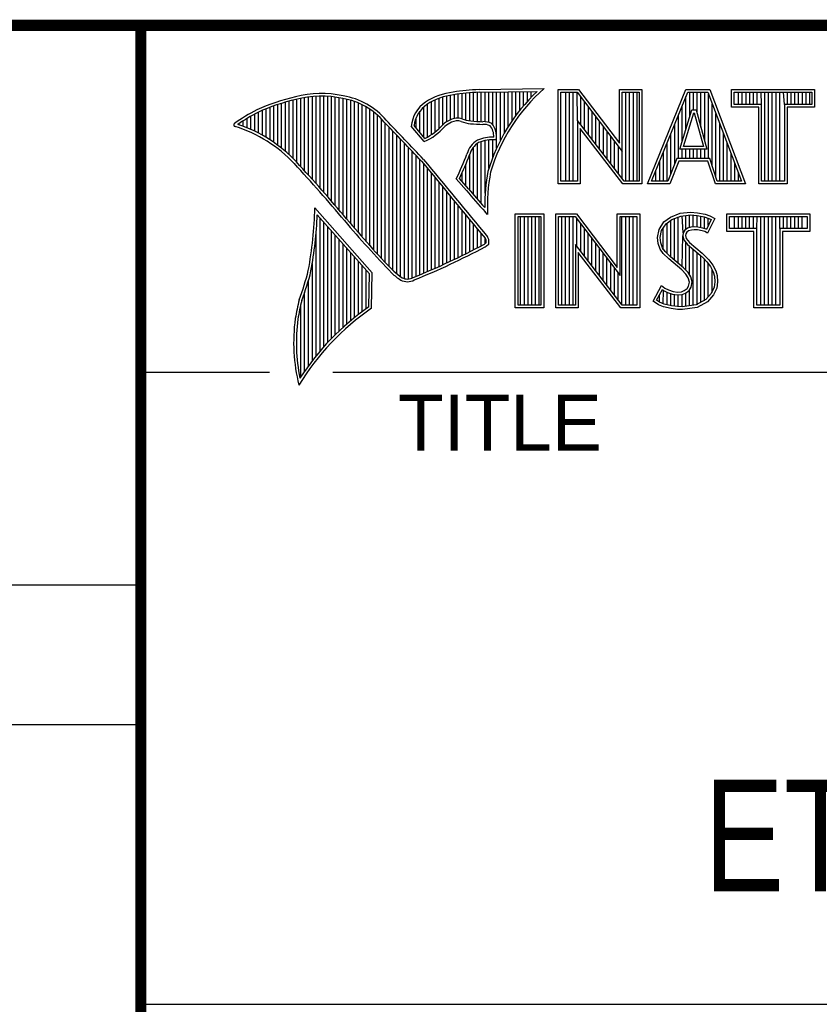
# Model space of a CAD drawing. Header units: inches. Extents: x 0 to 34, y 0 to 22.
# Tile 26 of 38: x 28.2 to 29.6, y 1.3 to 3. Entities that reach past the tile are written whole.
import ezdxf

# ---------------------------------------------------------------- set-up
doc = ezdxf.new("R2010")
doc.units = ezdxf.units.IN
doc.header["$LTSCALE"] = 1.87
doc.header["$MEASUREMENT"] = 0
doc.layers.get('0').update_dxf_attribs({"linetype": 'CONTINUOUS'})
doc.styles.get("Standard").update_dxf_attribs({"font": 'txt', "width": 0.8})

msp = doc.modelspace()

# ---------------------------------------------------------------- linework, layer by layer
at = {"color": 2, "linetype": 'CONTINUOUS'}
for p, q in [((28.3793, 3.0003), (33.5093, 3.0003)), ((28.3793, 3.0003), (28.3793, 1.2503)), ((28.9844, 2.885), (29.1009, 2.8868)), ((28.6659, 2.7474), (28.6659, 2.8695)), ((28.6727, 2.7398), (28.6727, 2.8708)), ((28.6796, 2.7323), (28.6796, 2.8719)), ((28.6865, 2.7247), (28.6865, 2.8727)), ((28.6933, 2.717), (28.6933, 2.8732)), ((28.7002, 2.7092), (28.7002, 2.8734)), ((28.707, 2.7014), (28.707, 2.8733)), ((28.7139, 2.6936), (28.7139, 2.873)), ((28.7208, 2.6856), (28.7208, 2.8724)), ((28.7276, 2.6776), (28.7276, 2.8716)), ((28.7345, 2.6696), (28.7345, 2.8704)), ((28.7414, 2.6615), (28.7414, 2.869)), ((28.913, 2.8153), (28.913, 2.8696)), ((28.9198, 2.8223), (28.9198, 2.8719)), ((28.9267, 2.8275), (28.9267, 2.8737)), ((28.9336, 2.8311), (28.9336, 2.875)), ((28.9404, 2.8335), (28.9404, 2.8759)), ((28.9473, 2.834), (28.9473, 2.8769)), ((28.9542, 2.8327), (28.9542, 2.8778)), ((28.961, 2.8306), (28.961, 2.8785)), ((28.9679, 2.8292), (28.9679, 2.8791)), ((28.9747, 2.8285), (28.9747, 2.8796)), ((28.9816, 2.828), (28.9816, 2.88)), ((28.9845, 2.8802), (29.0882, 2.8817)), ((28.9885, 2.8278), (28.9885, 2.8802)), ((28.9953, 2.8276), (28.9953, 2.8803)), ((29.0022, 2.8263), (29.0022, 2.8804)), ((29.0091, 2.822), (29.0091, 2.8805)), ((29.0159, 2.7805), (29.0159, 2.8806)), ((29.0228, 2.7947), (29.0228, 2.8807)), ((29.0297, 2.8073), (29.0297, 2.8808)), ((29.0365, 2.8188), (29.0365, 2.881)), ((29.0434, 2.8293), (29.0434, 2.8811)), ((29.0502, 2.8389), (29.0502, 2.8812)), ((29.0571, 2.8479), (29.0571, 2.8813)), ((29.064, 2.8562), (29.064, 2.8814)), ((29.0708, 2.8641), (29.0708, 2.8815)), ((29.0777, 2.8714), (29.0777, 2.8816)), ((29.1256, 2.8852), (29.1624, 2.8852)), ((29.1256, 2.7166), (29.1256, 2.8852)), ((29.1305, 2.8804), (29.16, 2.8804)), ((29.1305, 2.7215), (29.1305, 2.8804)), ((29.1395, 2.7215), (29.1395, 2.8804)), ((29.1462, 2.7215), (29.1462, 2.8804)), ((29.1529, 2.7215), (29.1529, 2.8804)), ((29.1604, 2.8299), (29.1596, 2.8804)), ((29.16, 2.8804), (29.2402, 2.7746)), ((29.1624, 2.8852), (29.2354, 2.7891)), ((29.1663, 2.8222), (29.1663, 2.872)), ((29.2354, 2.8852), (29.2754, 2.8852)), ((29.2354, 2.7891), (29.2354, 2.8852)), ((29.2402, 2.8804), (29.2705, 2.8804)), ((29.2402, 2.7746), (29.2402, 2.8804)), ((29.2469, 2.7215), (29.2469, 2.8804)), ((29.2536, 2.7215), (29.2536, 2.8804)), ((29.2603, 2.7215), (29.2603, 2.8804)), ((29.267, 2.7215), (29.267, 2.8804)), ((29.2705, 2.8804), (29.2705, 2.7215)), ((29.2754, 2.8852), (29.2754, 2.7166)), ((29.2853, 2.7167), (29.3541, 2.8851)), ((29.2926, 2.7216), (29.3574, 2.8802)), ((29.3541, 2.8851), (29.3967, 2.8851)), ((29.3543, 2.8139), (29.3543, 2.8725)), ((29.3574, 2.8802), (29.3933, 2.8802)), ((29.361, 2.8356), (29.361, 2.8802)), ((29.3677, 2.8486), (29.3677, 2.8802)), ((29.3744, 2.8428), (29.3744, 2.8802)), ((29.3811, 2.8181), (29.3811, 2.8802)), ((29.3878, 2.7935), (29.3878, 2.8802)), ((29.3933, 2.8802), (29.4535, 2.7216)), ((29.3945, 2.7618), (29.3945, 2.877)), ((29.3967, 2.8851), (29.4606, 2.7167)), ((29.4357, 2.8851), (29.584, 2.8851)), ((29.4357, 2.8537), (29.4357, 2.8851)), ((29.4406, 2.8802), (29.5791, 2.8802)), ((29.4406, 2.8586), (29.4406, 2.8802)), ((29.4482, 2.8586), (29.4482, 2.8802)), ((29.4549, 2.8586), (29.4549, 2.8802)), ((29.4616, 2.8586), (29.4616, 2.8802)), ((29.4684, 2.8586), (29.4684, 2.8802)), ((29.4751, 2.8586), (29.4751, 2.8802)), ((29.4818, 2.8586), (29.4818, 2.8802)), ((29.4892, 2.8586), (29.4885, 2.8802)), ((29.4952, 2.7216), (29.4952, 2.8802)), ((29.5019, 2.7216), (29.5019, 2.8802)), ((29.5086, 2.7216), (29.5086, 2.8802)), ((29.5153, 2.7216), (29.5153, 2.8802)), ((29.522, 2.7216), (29.522, 2.8802)), ((29.5305, 2.8586), (29.5288, 2.8802)), ((29.5355, 2.8586), (29.5355, 2.8802)), ((29.5422, 2.8586), (29.5422, 2.8802)), ((29.5489, 2.8586), (29.5489, 2.8802)), ((29.5556, 2.8586), (29.5556, 2.8802)), ((29.5623, 2.8586), (29.5623, 2.8802)), ((29.569, 2.8586), (29.569, 2.8802)), ((29.5757, 2.8586), (29.5757, 2.8802)), ((29.5791, 2.8802), (29.5791, 2.8586)), ((29.584, 2.8851), (29.584, 2.8537)), ((28.6109, 2.7952), (28.6109, 2.8535)), ((28.6178, 2.7906), (28.6178, 2.856)), ((28.6247, 2.7856), (28.6247, 2.8584)), ((28.6315, 2.7803), (28.6315, 2.8606)), ((28.6384, 2.7747), (28.6384, 2.8626)), ((28.6453, 2.7685), (28.6453, 2.8645)), ((28.6521, 2.762), (28.6521, 2.8662)), ((28.659, 2.7548), (28.659, 2.8679)), ((28.7482, 2.6533), (28.7482, 2.8677)), ((28.7551, 2.6452), (28.7551, 2.8659)), ((28.762, 2.6372), (28.762, 2.8638)), ((28.7688, 2.6293), (28.7688, 2.8611)), ((28.7757, 2.6214), (28.7757, 2.858)), ((28.7826, 2.6137), (28.7826, 2.8543)), ((28.8855, 2.8005), (28.8855, 2.854)), ((28.8924, 2.8003), (28.8924, 2.8594)), ((28.8992, 2.8044), (28.8992, 2.8634)), ((28.9061, 2.8094), (28.9061, 2.8668)), ((29.173, 2.8135), (29.173, 2.8632)), ((29.1798, 2.8048), (29.1798, 2.8543)), ((29.3475, 2.7921), (29.3475, 2.8561)), ((29.4012, 2.7485), (29.4012, 2.8593)), ((29.4843, 2.8537), (29.4357, 2.8537)), ((29.4892, 2.8586), (29.4406, 2.8586)), ((29.4843, 2.7167), (29.4843, 2.8537)), ((29.4892, 2.7216), (29.4892, 2.8586)), ((29.5791, 2.8586), (29.5305, 2.8586)), ((29.5305, 2.8586), (29.5305, 2.7216)), ((29.584, 2.8537), (29.5354, 2.8537)), ((29.5354, 2.8537), (29.5354, 2.7167)), ((28.5766, 2.8137), (28.5766, 2.8374)), ((28.5835, 2.8105), (28.5835, 2.8412)), ((28.5904, 2.8071), (28.5904, 2.8449)), ((28.5972, 2.8034), (28.5972, 2.8479)), ((28.6041, 2.7994), (28.6041, 2.8508)), ((28.7894, 2.606), (28.7894, 2.8501)), ((28.7963, 2.5985), (28.7963, 2.8451)), ((28.8031, 2.591), (28.8031, 2.8394)), ((28.8718, 2.8167), (28.8718, 2.8343)), ((28.8786, 2.8086), (28.8786, 2.8464)), ((29.1865, 2.7961), (29.1865, 2.8455)), ((29.1932, 2.7873), (29.1932, 2.8367)), ((29.3408, 2.7618), (29.3408, 2.8396)), ((29.3434, 2.7787), (29.365, 2.8486)), ((29.35, 2.7836), (29.3686, 2.8438)), ((29.365, 2.8486), (29.3728, 2.8486)), ((29.3686, 2.8438), (29.3691, 2.8438)), ((29.3691, 2.8438), (29.3854, 2.7836)), ((29.3728, 2.8486), (29.3918, 2.7787)), ((29.4079, 2.7286), (29.4079, 2.8416)), ((28.556, 2.8217), (28.556, 2.8246)), ((28.5629, 2.8193), (28.5629, 2.8291)), ((28.5698, 2.8166), (28.5698, 2.8333)), ((28.81, 2.5836), (28.81, 2.8328)), ((28.8169, 2.5762), (28.8169, 2.8253)), ((28.8237, 2.569), (28.8237, 2.8181)), ((28.8865, 2.792), (28.8631, 2.8194)), ((28.8878, 2.7979), (28.8682, 2.8209)), ((29.2438, 2.7215), (29.1604, 2.8299)), ((29.1604, 2.8299), (29.1604, 2.7215)), ((29.1999, 2.7786), (29.1999, 2.8278)), ((29.2066, 2.7699), (29.2066, 2.819)), ((29.3341, 2.752), (29.3341, 2.8232)), ((29.4147, 2.7216), (29.4147, 2.8239)), ((28.8306, 2.5618), (28.8306, 2.8109)), ((28.8375, 2.5556), (28.8375, 2.8037)), ((29.2414, 2.7166), (29.1653, 2.8156)), ((29.1653, 2.8156), (29.1653, 2.7166)), ((29.2133, 2.7612), (29.2133, 2.8101)), ((29.22, 2.7525), (29.22, 2.8013)), ((29.3274, 2.7353), (29.3274, 2.8068)), ((29.4214, 2.7216), (29.4214, 2.8063)), ((28.8443, 2.5505), (28.8443, 2.7965)), ((28.8512, 2.5472), (28.8512, 2.7893)), ((28.8581, 2.5466), (28.8581, 2.782)), ((28.9747, 2.697), (28.9747, 2.7823)), ((28.9816, 2.689), (28.9816, 2.7889)), ((28.9885, 2.6813), (28.9885, 2.7921)), ((28.9953, 2.6998), (28.9953, 2.7939)), ((29.0022, 2.7448), (29.0022, 2.795)), ((29.0091, 2.7642), (29.0091, 2.7954)), ((29.2267, 2.7437), (29.2267, 2.7924)), ((29.2334, 2.735), (29.2334, 2.7836)), ((29.3207, 2.7216), (29.3207, 2.7904)), ((29.3854, 2.7836), (29.35, 2.7836)), ((29.4281, 2.7216), (29.4281, 2.7886)), ((28.8649, 2.5483), (28.8649, 2.7748)), ((28.8718, 2.5513), (28.8718, 2.7675)), ((28.9679, 2.7053), (28.9679, 2.7699)), ((29.2402, 2.7263), (29.2402, 2.7746)), ((29.314, 2.7216), (29.314, 2.774)), ((29.3918, 2.7787), (29.3434, 2.7787)), ((29.3475, 2.7618), (29.3475, 2.7787)), ((29.3543, 2.7618), (29.3543, 2.7787)), ((29.361, 2.7618), (29.361, 2.7787)), ((29.3677, 2.7618), (29.3677, 2.7787)), ((29.3744, 2.7618), (29.3744, 2.7787)), ((29.3811, 2.7618), (29.3811, 2.7787)), ((29.3878, 2.7618), (29.3878, 2.7787)), ((29.4348, 2.7216), (29.4348, 2.7709)), ((28.8786, 2.5541), (28.8786, 2.7602)), ((28.8855, 2.557), (28.8855, 2.7523)), ((28.961, 2.7133), (28.961, 2.7519)), ((29.3073, 2.7216), (29.3073, 2.7575)), ((29.3381, 2.7618), (29.3219, 2.7216)), ((29.3414, 2.7569), (29.3252, 2.7167)), ((29.3968, 2.7618), (29.3381, 2.7618)), ((29.3933, 2.7569), (29.3414, 2.7569)), ((29.4068, 2.7167), (29.3933, 2.7569)), ((29.4103, 2.7216), (29.3968, 2.7618)), ((29.4415, 2.7216), (29.4415, 2.7532)), ((28.8924, 2.5599), (28.8924, 2.744)), ((28.8992, 2.5628), (28.8992, 2.7357)), ((28.9542, 2.7212), (28.9542, 2.7362)), ((29.3006, 2.7216), (29.3006, 2.7411)), ((29.4482, 2.7216), (29.4482, 2.7355)), ((28.9061, 2.5659), (28.9061, 2.7274)), ((28.913, 2.5689), (28.913, 2.7191)), ((28.9198, 2.5721), (28.9198, 2.7107)), ((28.962, 2.7048), (28.9438, 2.7257)), ((28.9657, 2.7079), (28.9496, 2.7264)), ((29.1653, 2.7166), (29.1256, 2.7166)), ((29.1604, 2.7215), (29.1305, 2.7215)), ((29.2754, 2.7166), (29.2414, 2.7166)), ((29.2705, 2.7215), (29.2438, 2.7215)), ((29.3252, 2.7167), (29.2853, 2.7167)), ((29.3219, 2.7216), (29.2926, 2.7216)), ((29.4606, 2.7167), (29.4068, 2.7167)), ((29.4535, 2.7216), (29.4103, 2.7216)), ((29.5354, 2.7167), (29.4843, 2.7167)), ((29.5305, 2.7216), (29.4892, 2.7216)), ((28.9267, 2.5752), (28.9267, 2.7024)), ((28.9336, 2.5784), (28.9336, 2.6941)), ((28.9404, 2.5817), (28.9404, 2.6858)), ((28.9473, 2.585), (28.9473, 2.6775)), ((28.7934, 2.5573), (28.6909, 2.6738)), ((28.7886, 2.5555), (28.6954, 2.6613)), ((28.9542, 2.5884), (28.9542, 2.6692)), ((28.961, 2.5918), (28.961, 2.6609)), ((28.9997, 2.6619), (28.9953, 2.6667)), ((29.0492, 2.6631), (29.1, 2.6631)), ((29.0492, 2.4947), (29.0492, 2.6631)), ((29.0541, 2.6583), (29.0951, 2.6583)), ((29.0541, 2.4996), (29.0541, 2.6583)), ((29.0587, 2.4996), (29.0587, 2.6583)), ((29.0654, 2.4996), (29.0654, 2.6583)), ((29.0721, 2.4996), (29.0721, 2.6583)), ((29.0788, 2.4996), (29.0788, 2.6583)), ((29.0855, 2.4996), (29.0855, 2.6583)), ((29.0922, 2.4996), (29.0922, 2.6583)), ((29.0951, 2.6583), (29.0951, 2.4996)), ((29.1, 2.6631), (29.1, 2.4947)), ((29.1218, 2.6633), (29.1586, 2.6633)), ((29.1218, 2.4947), (29.1218, 2.6633)), ((29.1267, 2.6584), (29.1562, 2.6584)), ((29.1267, 2.4996), (29.1267, 2.6584)), ((29.1325, 2.4996), (29.1325, 2.6584)), ((29.1392, 2.4996), (29.1392, 2.6584)), ((29.1459, 2.4996), (29.1459, 2.6584)), ((29.1526, 2.4996), (29.1526, 2.6584)), ((29.1562, 2.6584), (29.2364, 2.5527)), ((29.1586, 2.6633), (29.2315, 2.5672)), ((29.2315, 2.6633), (29.2716, 2.6633)), ((29.2315, 2.5672), (29.2315, 2.6633)), ((29.2364, 2.6584), (29.2667, 2.6584)), ((29.2364, 2.5527), (29.2364, 2.6584)), ((29.2399, 2.4996), (29.2399, 2.6584)), ((29.2466, 2.4996), (29.2466, 2.6584)), ((29.2533, 2.4996), (29.2533, 2.6584)), ((29.26, 2.4996), (29.26, 2.6584)), ((29.2667, 2.6584), (29.2667, 2.4996)), ((29.2716, 2.6633), (29.2716, 2.4947)), ((29.3269, 2.6572), (29.3437, 2.6639)), ((29.3293, 2.6529), (29.3449, 2.6591)), ((29.3406, 2.5743), (29.3406, 2.6574)), ((29.3437, 2.6639), (29.3623, 2.6659)), ((29.3449, 2.6591), (29.3624, 2.661)), ((29.3491, 2.6288), (29.3473, 2.6594)), ((29.354, 2.635), (29.354, 2.6601)), ((29.3607, 2.6382), (29.3607, 2.6608)), ((29.3623, 2.6659), (29.3747, 2.665)), ((29.3624, 2.661), (29.374, 2.6602)), ((29.3674, 2.6394), (29.3674, 2.6607)), ((29.374, 2.6602), (29.387, 2.6574)), ((29.3741, 2.6393), (29.3741, 2.6602)), ((29.3747, 2.665), (29.3883, 2.6622)), ((29.3808, 2.6381), (29.3808, 2.6588)), ((29.387, 2.6574), (29.3949, 2.6547)), ((29.3883, 2.6622), (29.3967, 2.6593)), ((29.3967, 2.6593), (29.406, 2.6549)), ((29.4272, 2.6631), (29.5755, 2.6631)), ((29.4272, 2.6317), (29.4272, 2.6631)), ((29.432, 2.6583), (29.5706, 2.6583)), ((29.432, 2.6366), (29.432, 2.6583)), ((29.4412, 2.6366), (29.4412, 2.6583)), ((29.4479, 2.6366), (29.4479, 2.6583)), ((29.4547, 2.6366), (29.4547, 2.6583)), ((29.4614, 2.6366), (29.4614, 2.6583)), ((29.4681, 2.6366), (29.4681, 2.6583)), ((29.4748, 2.6366), (29.4748, 2.6583)), ((29.4807, 2.6366), (29.4815, 2.6583)), ((29.4882, 2.4996), (29.4882, 2.6583)), ((29.4949, 2.4996), (29.4949, 2.6583)), ((29.5016, 2.4996), (29.5016, 2.6583)), ((29.5083, 2.4996), (29.5083, 2.6583)), ((29.5151, 2.4996), (29.5151, 2.6583)), ((29.522, 2.6366), (29.5218, 2.6583)), ((29.5285, 2.6366), (29.5285, 2.6583)), ((29.5352, 2.6366), (29.5352, 2.6583)), ((29.5419, 2.6366), (29.5419, 2.6583)), ((29.5486, 2.6366), (29.5486, 2.6583)), ((29.5553, 2.6366), (29.5553, 2.6583)), ((29.562, 2.6366), (29.562, 2.6583)), ((29.5706, 2.6583), (29.5706, 2.6366)), ((29.5755, 2.6631), (29.5755, 2.6317)), ((28.7002, 2.4174), (28.7002, 2.6559)), ((28.707, 2.4253), (28.707, 2.6481)), ((28.7139, 2.4329), (28.7139, 2.6403)), ((28.9679, 2.5953), (28.9679, 2.6526)), ((28.9747, 2.5988), (28.9747, 2.6443)), ((29.1593, 2.6044), (29.1593, 2.6543)), ((29.1661, 2.5957), (29.1661, 2.6454)), ((29.3061, 2.6352), (29.315, 2.6485)), ((29.3107, 2.6333), (29.3186, 2.6451)), ((29.315, 2.6485), (29.3269, 2.6572)), ((29.3186, 2.6451), (29.3293, 2.6529)), ((29.3204, 2.5922), (29.3204, 2.6464)), ((29.3271, 2.5855), (29.3271, 2.6513)), ((29.3338, 2.5799), (29.3338, 2.6547)), ((29.3875, 2.6364), (29.3875, 2.6573)), ((29.3994, 2.6526), (29.3907, 2.6353)), ((29.406, 2.6549), (29.3927, 2.6283)), ((29.3942, 2.6423), (29.3942, 2.655)), ((29.3949, 2.6547), (29.3994, 2.6526)), ((28.6933, 2.4092), (28.6933, 2.6277)), ((28.7208, 2.4401), (28.7208, 2.6325)), ((28.7276, 2.447), (28.7276, 2.6247)), ((28.9816, 2.6024), (28.9816, 2.636)), ((28.9885, 2.606), (28.9885, 2.6277)), ((29.1728, 2.587), (29.1728, 2.6366)), ((29.1795, 2.5783), (29.1795, 2.6277)), ((29.3032, 2.6208), (29.3061, 2.6352)), ((29.3081, 2.6205), (29.3107, 2.6333)), ((29.3137, 2.5989), (29.3137, 2.6378)), ((29.3473, 2.5687), (29.3486, 2.6239)), ((29.3491, 2.6288), (29.3486, 2.6239)), ((29.3486, 2.6239), (29.3502, 2.6168)), ((29.3523, 2.6337), (29.3491, 2.6288)), ((29.3569, 2.6371), (29.3523, 2.6337)), ((29.3539, 2.6271), (29.3536, 2.6242)), ((29.3536, 2.6242), (29.3547, 2.619)), ((29.3559, 2.6303), (29.3539, 2.6271)), ((29.3591, 2.6326), (29.3559, 2.6303)), ((29.363, 2.6389), (29.3569, 2.6371)), ((29.364, 2.6341), (29.3591, 2.6326)), ((29.3691, 2.6395), (29.363, 2.6389)), ((29.3692, 2.6347), (29.364, 2.6341)), ((29.3753, 2.6392), (29.3691, 2.6395)), ((29.3747, 2.6344), (29.3692, 2.6347)), ((29.3834, 2.6326), (29.3747, 2.6344)), ((29.3846, 2.6374), (29.3753, 2.6392)), ((29.388, 2.6312), (29.3834, 2.6326)), ((29.3901, 2.6357), (29.3846, 2.6374)), ((29.3927, 2.6283), (29.388, 2.6312)), ((29.3907, 2.6353), (29.3901, 2.6357)), ((29.4758, 2.6317), (29.4272, 2.6317)), ((29.4807, 2.6366), (29.432, 2.6366)), ((29.4758, 2.4947), (29.4758, 2.6317)), ((29.4807, 2.4996), (29.4807, 2.6366)), ((29.5706, 2.6366), (29.522, 2.6366)), ((29.522, 2.6366), (29.522, 2.4996)), ((29.5755, 2.6317), (29.5268, 2.6317)), ((29.5268, 2.6317), (29.5268, 2.4947)), ((28.7345, 2.4537), (28.7345, 2.6169)), ((28.7414, 2.46), (28.7414, 2.6091)), ((28.9953, 2.6099), (28.9953, 2.6194)), ((29.24, 2.4996), (29.1566, 2.608)), ((29.1566, 2.608), (29.1566, 2.4996)), ((29.1862, 2.5695), (29.1862, 2.6189)), ((29.1929, 2.5608), (29.1929, 2.6101)), ((29.3043, 2.6098), (29.3032, 2.6208)), ((29.3081, 2.5999), (29.3043, 2.6098)), ((29.3091, 2.6109), (29.3081, 2.6205)), ((29.3124, 2.6022), (29.3091, 2.6109)), ((29.3502, 2.6168), (29.3573, 2.608)), ((29.354, 2.5624), (29.354, 2.6122)), ((29.3547, 2.619), (29.3608, 2.6115)), ((29.3573, 2.608), (29.3798, 2.5894)), ((29.3607, 2.5541), (29.3607, 2.6052)), ((29.3608, 2.6115), (29.3831, 2.593)), ((28.7482, 2.4662), (28.7482, 2.6013)), ((28.7551, 2.472), (28.7551, 2.5935)), ((29.2376, 2.4947), (29.1615, 2.5937)), ((29.1615, 2.5937), (29.1615, 2.4947)), ((29.1996, 2.5521), (29.1996, 2.6012)), ((29.2063, 2.5434), (29.2063, 2.5924)), ((29.3133, 2.5924), (29.3081, 2.5999)), ((29.3171, 2.5955), (29.3124, 2.6022)), ((29.3234, 2.5823), (29.3133, 2.5924)), ((29.3211, 2.5915), (29.3171, 2.5955)), ((29.3267, 2.5859), (29.3211, 2.5915)), ((29.3674, 2.4994), (29.3674, 2.5997)), ((29.3741, 2.5003), (29.3741, 2.5941)), ((29.3798, 2.5894), (29.3857, 2.5835)), ((29.3808, 2.5048), (29.3808, 2.5884)), ((29.3831, 2.593), (29.3892, 2.5869)), ((28.6865, 2.4005), (28.6865, 2.5745)), ((28.762, 2.4777), (28.762, 2.5857)), ((28.7688, 2.4831), (28.7688, 2.5779)), ((28.7757, 2.4884), (28.7757, 2.5701)), ((29.213, 2.5346), (29.213, 2.5835)), ((29.2197, 2.5259), (29.2197, 2.5747)), ((29.3466, 2.5629), (29.3234, 2.5823)), ((29.3499, 2.5665), (29.3267, 2.5859)), ((29.3857, 2.5835), (29.3916, 2.5773)), ((29.3875, 2.5074), (29.3875, 2.5816)), ((29.3892, 2.5869), (29.3953, 2.5805)), ((29.3916, 2.5773), (29.3981, 2.5689)), ((29.3942, 2.5148), (29.3942, 2.5739)), ((29.3953, 2.5805), (29.4022, 2.5715)), ((29.4022, 2.5715), (29.4074, 2.5611)), ((28.7826, 2.4934), (28.7826, 2.5623)), ((28.7875, 2.4969), (28.7886, 2.5555)), ((28.7923, 2.4943), (28.7934, 2.5573)), ((29.2265, 2.5172), (29.2265, 2.5658)), ((29.2332, 2.5085), (29.2332, 2.557)), ((29.3542, 2.5553), (29.3466, 2.5629)), ((29.358, 2.5584), (29.3499, 2.5665)), ((29.3585, 2.5484), (29.3542, 2.5553)), ((29.363, 2.5504), (29.358, 2.5584)), ((29.3981, 2.5689), (29.4029, 2.5593)), ((29.401, 2.5222), (29.401, 2.5632)), ((29.4029, 2.5593), (29.4052, 2.5518)), ((29.4052, 2.5518), (29.406, 2.5416)), ((29.4074, 2.5611), (29.4101, 2.5527)), ((29.4101, 2.5527), (29.4109, 2.5414)), ((28.6796, 2.3913), (28.6796, 2.5443)), ((29.2954, 2.507), (29.3104, 2.5348)), ((29.3104, 2.5348), (29.3168, 2.5301)), ((29.3605, 2.5411), (29.3585, 2.5484)), ((29.3591, 2.5339), (29.3605, 2.5411)), ((29.3655, 2.5413), (29.363, 2.5504)), ((29.3637, 2.5321), (29.3655, 2.5413)), ((29.406, 2.5416), (29.4045, 2.5318)), ((29.4109, 2.5414), (29.4092, 2.5304)), ((28.6727, 2.3817), (28.6727, 2.5223)), ((29.3018, 2.5086), (29.3121, 2.5275)), ((29.307, 2.505), (29.307, 2.5182)), ((29.3121, 2.5275), (29.3142, 2.526)), ((29.3137, 2.5019), (29.3142, 2.526)), ((29.3142, 2.526), (29.3213, 2.5224)), ((29.3168, 2.5301), (29.3232, 2.527)), ((29.3204, 2.5005), (29.3204, 2.5227)), ((29.3213, 2.5224), (29.3305, 2.5193)), ((29.3232, 2.527), (29.3316, 2.5241)), ((29.3271, 2.499), (29.3271, 2.5204)), ((29.3305, 2.5193), (29.339, 2.5183)), ((29.3316, 2.5241), (29.3391, 2.5232)), ((29.3338, 2.498), (29.3338, 2.5189)), ((29.339, 2.5183), (29.3472, 2.519)), ((29.3391, 2.5232), (29.346, 2.5238)), ((29.3406, 2.497), (29.3406, 2.5181)), ((29.346, 2.5238), (29.3513, 2.5258)), ((29.3472, 2.519), (29.3536, 2.5215)), ((29.3473, 2.4968), (29.3473, 2.519)), ((29.3513, 2.5258), (29.3562, 2.5293)), ((29.3536, 2.5215), (29.3598, 2.5258)), ((29.354, 2.4977), (29.354, 2.5216)), ((29.3562, 2.5293), (29.3591, 2.5339)), ((29.3598, 2.5258), (29.3637, 2.5321)), ((29.3607, 2.4985), (29.3607, 2.5265)), ((29.3995, 2.5207), (29.3896, 2.5097)), ((29.4037, 2.518), (29.3927, 2.5058)), ((29.4045, 2.5318), (29.3995, 2.5207)), ((29.4092, 2.5304), (29.4037, 2.518)), ((28.6659, 2.3715), (28.6659, 2.501)), ((29.0951, 2.4996), (29.0541, 2.4996)), ((29.1566, 2.4996), (29.1267, 2.4996)), ((29.2667, 2.4996), (29.24, 2.4996)), ((29.3049, 2.5006), (29.2954, 2.507)), ((29.3072, 2.5049), (29.3018, 2.5086)), ((29.3142, 2.4968), (29.3049, 2.5006)), ((29.3156, 2.5015), (29.3072, 2.5049)), ((29.3287, 2.4988), (29.3156, 2.5015)), ((29.3726, 2.5001), (29.3475, 2.4968)), ((29.3896, 2.5097), (29.3726, 2.5001)), ((29.3927, 2.5058), (29.3741, 2.4954)), ((29.522, 2.4996), (29.4807, 2.4996)), ((29.1, 2.4947), (29.0492, 2.4947)), ((29.1615, 2.4947), (29.1218, 2.4947)), ((29.2716, 2.4947), (29.2376, 2.4947)), ((29.3278, 2.4939), (29.3142, 2.4968)), ((29.3394, 2.4922), (29.3278, 2.4939)), ((29.3398, 2.4971), (29.3287, 2.4988)), ((29.3478, 2.4919), (29.3394, 2.4922)), ((29.3475, 2.4968), (29.3398, 2.4971)), ((29.3741, 2.4954), (29.3478, 2.4919)), ((29.5268, 2.4947), (29.4758, 2.4947)), ((28.38, 2.38), (28.61, 2.38)), ((28.7231, 2.38), (33.5, 2.38)), ((25.58, 2), (28.38, 2)), ((25.58, 1.75), (28.38, 1.75)), ((28.3793, 1.2503), (33.5093, 1.2503))]:
    msp.add_line(p, q, dxfattribs=at)
at = {"color": 7, "linetype": 'CONTINUOUS', "const_width": 0.02}
for points in [[(25.58, 3), (33.5, 3)], [(28.38, 3), (28.38, 0.5)]]:
    msp.add_lwpolyline(points, dxfattribs=at)
at = {"color": 2, "linetype": 'CONTINUOUS'}
for centre, radius, start, end in [((29.3103, 2.6468), 0.3185, 131.1194, 163.4134), ((28.7308, 2.5386), 0.3417, 102.6162, 114.8514), ((28.7025, 2.6998), 0.1784, 77.2812, 105.0674), ((28.7025, 2.6998), 0.1736, 77.2325, 105.1014), ((28.7213, 2.7479), 0.1227, 40.1648, 80.8423), ((28.7213, 2.7479), 0.1276, 40.2336, 80.7738), ((28.9506, 2.7677), 0.1134, 96.3007, 123.1683), ((28.9506, 2.7677), 0.1086, 96.2448, 123.1265), ((29.0012, 2.475), 0.4104, 92.3477, 98.8369), ((29.0012, 2.475), 0.4056, 92.3565, 98.8522), ((29.3103, 2.6468), 0.3233, 133.4016, 163.4573), ((28.7308, 2.5386), 0.3369, 102.5985, 114.8293), ((28.9233, 2.8131), 0.0605, 125.0326, 174.0473), ((28.9233, 2.8131), 0.0556, 125.1127, 171.9558), ((28.7753, 2.4938), 0.4018, 117.9346, 124.569), ((28.7753, 2.4938), 0.3969, 117.9533, 124.0367), ((28.9458, 2.807), 0.0271, 72.6167, 117.3893), ((28.5489, 2.822), 0.00299, 121.3524, 265.803), ((28.4751, 2.5845), 0.2458, 43.1667, 72.5704), ((28.4751, 2.5845), 0.2507, 43.1667, 71.8499), ((21.1581, -4.5074), 10.6031, 43.24659, 43.76754), ((21.1581, -4.5074), 10.6079, 43.24574, 43.76673), ((28.8427, 2.8903), 0.1076, 293.9922, 318.4433), ((28.8427, 2.8903), 0.1028, 295.9955, 318.5906), ((28.9521, 2.7868), 0.048, 112.9192, 132.2696), ((28.9521, 2.7868), 0.0432, 112.6635, 131.9293), ((28.9458, 2.807), 0.0222, 72.9386, 117.864), ((28.9776, 2.8958), 0.0722, 249.5553, 263.1674), ((28.9776, 2.8958), 0.0673, 249.4421, 263.134), ((28.9951, 3.0772), 0.2544, 264.112, 269.1019), ((28.9951, 3.0772), 0.2495, 264.1212, 269.0704), ((28.9924, 2.7937), 0.0341, 64.4657, 92.2507), ((28.9924, 2.7937), 0.0292, 66.3199, 92.502), ((28.9831, 2.8025), 0.0276, 355.2993, 40.45), ((28.9831, 2.8025), 0.0325, 347.1186, 42.4046), ((29.0102, 2.7231), 0.0771, 89.6555, 111.8728), ((29.0054, 2.7573), 0.0444, 122.696, 163.5009), ((29.0054, 2.7573), 0.0396, 123.3504, 163.7172), ((29.0102, 2.7231), 0.0723, 86.3771, 111.5055), ((28.547, 2.9226), 0.443, 333.6071, 339.8417), ((28.547, 2.9226), 0.4478, 334.0205, 339.8621), ((26.652, 0.9006), 2.7324, 39.9155, 42.7665), ((129.7875, 86.0025), 130.8121, 219.521915, 219.600266), ((129.7875, 86.0025), 130.8073, 219.521847, 219.600368), ((29.3273, 2.6768), 0.3327, 169.238, 180.3751), ((29.3273, 2.6768), 0.3279, 169.2806, 182.6074), ((29.5269, 3.164), 0.728, 219.1094, 223.0893), ((29.5269, 3.164), 0.7231, 219.1028, 222.5928), ((28.0416, 2.6849), 0.6494, 349.0855, 359.0208), ((28.0416, 2.6849), 0.6542, 349.0755, 357.9397), ((30.1411, 3.8249), 1.8249, 220.0426, 224.0118), ((30.1411, 3.8249), 1.8201, 220.0428, 224.0077), ((28.9714, 2.6031), 0.0338, 24.6833, 34.3208), ((28.389, 3.7322), 1.2758, 291.9868, 298.2489), ((28.9805, 2.6304), 0.0253, 299.2554, 311.2666), ((28.9805, 2.6304), 0.0301, 299.1713, 314.8064), ((28.9714, 2.6031), 0.0289, 26.3669, 33.8971), ((28.9692, 2.6145), 0.0281, 353.6896, 3.0529), ((28.9692, 2.6145), 0.033, 350.4808, 4.7809), ((28.389, 3.7322), 1.2806, 291.9989, 298.2507), ((28.2599, 2.6636), 0.4315, 339.0707, 346.3663), ((28.2599, 2.6636), 0.4364, 339.1089, 346.3814), ((28.9081, 2.6424), 0.1167, 227.0935, 236.9215), ((28.9081, 2.6424), 0.1118, 227.1594, 236.7882), ((28.8564, 2.568), 0.0263, 242.8488, 298.0515), ((28.8564, 2.568), 0.0215, 243.4895, 298.6992), ((29.0668, 2.4083), 0.4163, 165.9357, 170.6856), ((29.0668, 2.4083), 0.4115, 165.9758, 170.6758), ((29.0517, 2.1188), 0.4564, 124.643, 148.5565), ((29.0517, 2.1188), 0.4613, 124.9511, 147.0981), ((28.9728, 2.4332), 0.3197, 172.3562, 193.7958), ((28.9728, 2.4332), 0.3149, 172.369, 191.6868)]:
    msp.add_arc(centre, radius, start, end, dxfattribs=at)
at = {"color": 7, "linetype": 'CONTINUOUS'}
msp.add_arc((26.6525, 0.9011), 2.7269, 39.915, 42.7661, dxfattribs=at)

# ---------------------------------------------------------------- texts
at = {"color": 2, "linetype": 'CONTINUOUS'}
msp.add_text('TITLE', height=0.1, dxfattribs=at).set_placement((28.8397, 2.2397))
at = {"color": 7, "linetype": 'CONTINUOUS', "insert": (30.9443, 1.9853), "char_height": 0.2, "width": 3.84, "attachment_point": 2}
msp.add_mtext('NI cDAQ-9181\\PETHERNET C-SERIES SLEEVE', dxfattribs=at)

doc.saveas('drawing.dxf')
